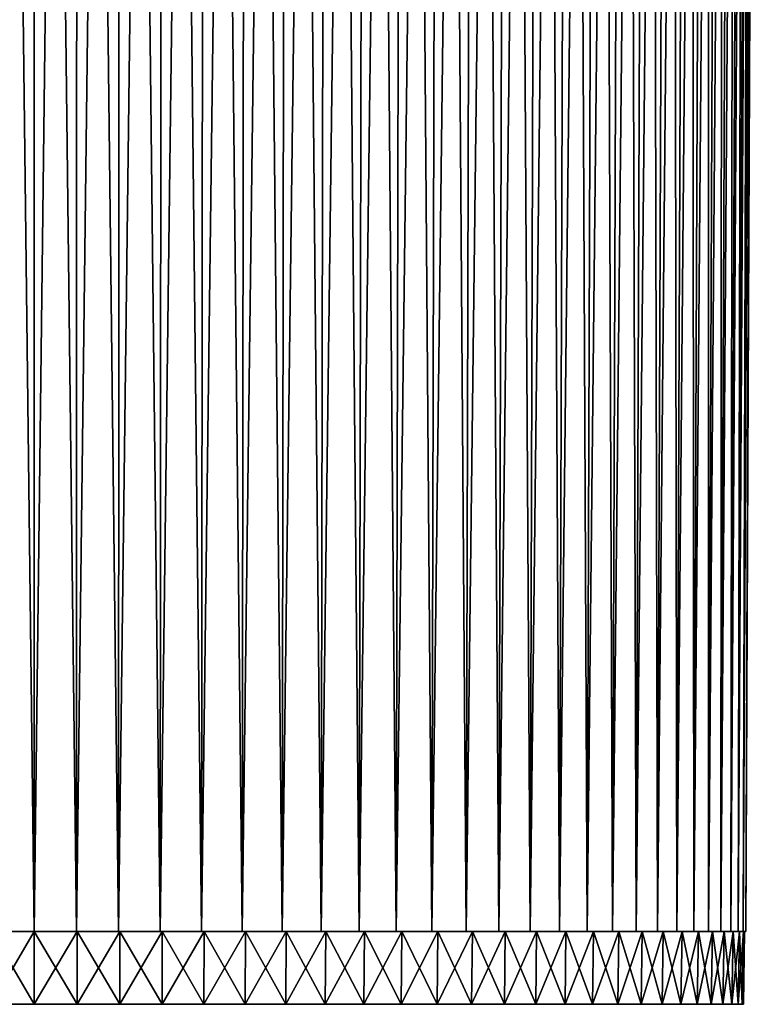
# Model space of a CAD drawing. Header units: millimetres. Extents: x -30 to 30, y -182 to 468.
# Tile 2 of 14: x -1 to 30, y -182 to -141. Entities that reach past the tile are written whole.
import ezdxf

# ---------------------------------------------------------------- set-up
doc = ezdxf.new("R2010")
doc.units = ezdxf.units.MM
doc.header["$LTSCALE"] = 65.185185
for name, color, linetype in [('1', 7, 'CONTINUOUS'), ('2', 7, 'CONTINUOUS'), ('3', 7, 'CONTINUOUS'), ('4', 7, 'CONTINUOUS'), ('5', 7, 'CONTINUOUS'), ('6', 7, 'CONTINUOUS')]:
    doc.layers.add(name, color=color, linetype=linetype)

msp = doc.modelspace()

# ---------------------------------------------------------------- linework, layer by layer
at = {"layer": '1', "linetype": 'Continuous'}
for points in [[(0, -179, 27), (-1.739, -179, 29.307), (-1.662, -179, 26.949), (0, -179, 27)], [(-1.739, -179, -29.307), (0, -179, -29.359), (-1.662, -179, -26.949), (-1.739, -179, -29.307)], [(0, -179, 29.359), (-1.739, -179, 29.307), (0, -179, 27), (0, -179, 29.359)], [(-1.662, -179, -26.949), (0, -179, -29.359), (0, -179, -27), (-1.662, -179, -26.949)], [(0, -179, -27), (1.739, -179, -29.307), (1.662, -179, -26.949), (0, -179, -27)], [(0, -179, -29.359), (1.739, -179, -29.307), (0, -179, -27), (0, -179, -29.359)], [(0, -179, 29.359), (0, -179, 27), (1.662, -179, 26.949), (0, -179, 29.359)], [(1.739, -179, 29.307), (0, -179, 29.359), (1.662, -179, 26.949), (1.739, -179, 29.307)], [(1.662, -179, -26.949), (1.739, -179, -29.307), (3.318, -179, -26.795), (1.662, -179, -26.949)], [(3.318, -179, 26.795), (1.739, -179, 29.307), (1.662, -179, 26.949), (3.318, -179, 26.795)], [(1.739, -179, -29.307), (3.472, -179, -29.153), (3.318, -179, -26.795), (1.739, -179, -29.307)], [(3.472, -179, 29.153), (1.739, -179, 29.307), (3.318, -179, 26.795), (3.472, -179, 29.153)], [(3.318, -179, -26.795), (3.472, -179, -29.153), (4.961, -179, -26.54), (3.318, -179, -26.795)], [(4.961, -179, 26.54), (3.472, -179, 29.153), (3.318, -179, 26.795), (4.961, -179, 26.54)], [(3.472, -179, -29.153), (5.193, -179, -28.896), (4.961, -179, -26.54), (3.472, -179, -29.153)], [(5.193, -179, 28.896), (3.472, -179, 29.153), (4.961, -179, 26.54), (5.193, -179, 28.896)], [(4.961, -179, -26.54), (5.193, -179, -28.896), (6.586, -179, -26.185), (4.961, -179, -26.54)], [(6.586, -179, 26.185), (5.193, -179, 28.896), (4.961, -179, 26.54), (6.586, -179, 26.185)], [(5.193, -179, -28.896), (6.896, -179, -28.537), (6.586, -179, -26.185), (5.193, -179, -28.896)], [(6.896, -179, 28.537), (5.193, -179, 28.896), (6.586, -179, 26.185), (6.896, -179, 28.537)], [(6.586, -179, -26.185), (6.896, -179, -28.537), (8.185, -179, -25.729), (6.586, -179, -26.185)], [(8.185, -179, 25.729), (6.896, -179, 28.537), (6.586, -179, 26.185), (8.185, -179, 25.729)], [(6.896, -179, -28.537), (8.574, -179, -28.079), (8.185, -179, -25.729), (6.896, -179, -28.537)], [(8.574, -179, 28.079), (6.896, -179, 28.537), (8.185, -179, 25.729), (8.574, -179, 28.079)], [(8.185, -179, -25.729), (8.574, -179, -28.079), (9.753, -179, -25.177), (8.185, -179, -25.729)], [(9.753, -179, 25.177), (8.574, -179, 28.079), (8.185, -179, 25.729), (9.753, -179, 25.177)], [(8.574, -179, -28.079), (10.223, -179, -27.521), (9.753, -179, -25.177), (8.574, -179, -28.079)], [(10.223, -179, 27.521), (8.574, -179, 28.079), (9.753, -179, 25.177), (10.223, -179, 27.521)], [(9.753, -179, -25.177), (10.223, -179, -27.521), (11.285, -179, -24.529), (9.753, -179, -25.177)], [(11.285, -179, 24.529), (10.223, -179, 27.521), (9.753, -179, 25.177), (11.285, -179, 24.529)], [(10.223, -179, -27.521), (11.835, -179, -26.867), (11.285, -179, -24.529), (10.223, -179, -27.521)], [(11.835, -179, 26.867), (10.223, -179, 27.521), (11.285, -179, 24.529), (11.835, -179, 26.867)], [(11.285, -179, -24.529), (11.835, -179, -26.867), (12.774, -179, -23.787), (11.285, -179, -24.529)], [(12.774, -179, 23.787), (11.835, -179, 26.867), (11.285, -179, 24.529), (12.774, -179, 23.787)], [(11.835, -179, -26.867), (13.406, -179, -26.119), (12.774, -179, -23.787), (11.835, -179, -26.867)], [(13.406, -179, 26.119), (11.835, -179, 26.867), (12.774, -179, 23.787), (13.406, -179, 26.119)], [(12.774, -179, -23.787), (13.406, -179, -26.119), (14.214, -179, -22.956), (12.774, -179, -23.787)], [(14.214, -179, 22.956), (13.406, -179, 26.119), (12.774, -179, 23.787), (14.214, -179, 22.956)], [(13.406, -179, -26.119), (14.93, -179, -25.279), (14.214, -179, -22.956), (13.406, -179, -26.119)], [(14.93, -179, 25.279), (13.406, -179, 26.119), (14.214, -179, 22.956), (14.93, -179, 25.279)], [(14.214, -179, -22.956), (14.93, -179, -25.279), (15.6, -179, -22.037), (14.214, -179, -22.956)], [(15.6, -179, 22.037), (14.93, -179, 25.279), (14.214, -179, 22.956), (15.6, -179, 22.037)], [(14.93, -179, -25.279), (16.401, -179, -24.35), (15.6, -179, -22.037), (14.93, -179, -25.279)], [(16.401, -179, 24.35), (14.93, -179, 25.279), (15.6, -179, 22.037), (16.401, -179, 24.35)], [(15.6, -179, -22.037), (16.401, -179, -24.35), (16.927, -179, -21.035), (15.6, -179, -22.037)], [(16.927, -179, 21.035), (16.401, -179, 24.35), (15.6, -179, 22.037), (16.927, -179, 21.035)], [(16.401, -179, -24.35), (17.815, -179, -23.336), (16.927, -179, -21.035), (16.401, -179, -24.35)], [(17.815, -179, 23.336), (16.401, -179, 24.35), (16.927, -179, 21.035), (17.815, -179, 23.336)], [(16.927, -179, -21.035), (17.815, -179, -23.336), (18.19, -179, -19.953), (16.927, -179, -21.035)], [(18.19, -179, 19.953), (17.815, -179, 23.336), (16.927, -179, 21.035), (18.19, -179, 19.953)], [(17.815, -179, -23.336), (19.166, -179, -22.239), (18.19, -179, -19.953), (17.815, -179, -23.336)], [(19.166, -179, 22.239), (17.815, -179, 23.336), (18.19, -179, 19.953), (19.166, -179, 22.239)], [(18.19, -179, -19.953), (19.166, -179, -22.239), (19.384, -179, -18.796), (18.19, -179, -19.953)], [(19.384, -179, 18.796), (19.166, -179, 22.239), (18.19, -179, 19.953), (19.384, -179, 18.796)], [(19.166, -179, -22.239), (20.45, -179, -21.065), (19.384, -179, -18.796), (19.166, -179, -22.239)], [(20.45, -179, 21.065), (19.166, -179, 22.239), (19.384, -179, 18.796), (20.45, -179, 21.065)], [(19.384, -179, -18.796), (20.45, -179, -21.065), (20.504, -179, -17.567), (19.384, -179, -18.796)], [(20.504, -179, 17.567), (20.45, -179, 21.065), (19.384, -179, 18.796), (20.504, -179, 17.567)], [(20.45, -179, -21.065), (21.662, -179, -19.817), (20.504, -179, -17.567), (20.45, -179, -21.065)], [(21.546, -179, 16.271), (20.45, -179, 21.065), (20.504, -179, 17.567), (21.546, -179, 16.271)], [(21.662, -179, 19.817), (20.45, -179, 21.065), (21.546, -179, 16.271), (21.662, -179, 19.817)], [(20.504, -179, -17.567), (21.662, -179, -19.817), (21.546, -179, -16.271), (20.504, -179, -17.567)], [(21.546, -179, -16.271), (21.662, -179, -19.817), (22.507, -179, -14.914), (21.546, -179, -16.271)], [(22.507, -179, 14.914), (21.662, -179, 19.817), (21.546, -179, 16.271), (22.507, -179, 14.914)], [(21.662, -179, -19.817), (22.798, -179, -18.498), (22.507, -179, -14.914), (21.662, -179, -19.817)], [(22.798, -179, 18.498), (21.662, -179, 19.817), (22.507, -179, 14.914), (22.798, -179, 18.498)], [(22.507, -179, -14.914), (22.798, -179, -18.498), (23.383, -179, -13.5), (22.507, -179, -14.914)], [(23.383, -179, 13.5), (22.798, -179, 18.498), (22.507, -179, 14.914), (23.383, -179, 13.5)], [(22.798, -179, -18.498), (23.854, -179, -17.115), (23.383, -179, -13.5), (22.798, -179, -18.498)], [(23.854, -179, 17.115), (22.798, -179, 18.498), (23.383, -179, 13.5), (23.854, -179, 17.115)], [(23.383, -179, -13.5), (23.854, -179, -17.115), (24.169, -179, -12.035), (23.383, -179, -13.5)], [(24.169, -179, 12.035), (23.854, -179, 17.115), (23.383, -179, 13.5), (24.169, -179, 12.035)], [(23.854, -179, -17.115), (24.825, -179, -15.672), (24.169, -179, -12.035), (23.854, -179, -17.115)], [(24.825, -179, 15.672), (23.854, -179, 17.115), (24.169, -179, 12.035), (24.825, -179, 15.672)], [(24.169, -179, -12.035), (24.825, -179, -15.672), (24.864, -179, -10.524), (24.169, -179, -12.035)], [(24.864, -179, 10.524), (24.825, -179, 15.672), (24.169, -179, 12.035), (24.864, -179, 10.524)], [(25.465, -179, 8.974), (24.825, -179, 15.672), (24.864, -179, 10.524), (25.465, -179, 8.974)], [(25.71, -179, 14.174), (24.825, -179, 15.672), (25.465, -179, 8.974), (25.71, -179, 14.174)], [(24.825, -179, -15.672), (25.71, -179, -14.174), (24.864, -179, -10.524), (24.825, -179, -15.672)], [(24.864, -179, -10.524), (25.71, -179, -14.174), (25.465, -179, -8.974), (24.864, -179, -10.524)], [(25.465, -179, -8.974), (25.71, -179, -14.174), (25.969, -179, -7.389), (25.465, -179, -8.974)], [(25.969, -179, 7.389), (25.71, -179, 14.174), (25.465, -179, 8.974), (25.969, -179, 7.389)], [(26.375, -179, 5.776), (25.71, -179, 14.174), (25.969, -179, 7.389), (26.375, -179, 5.776)], [(26.505, -179, 12.626), (25.71, -179, 14.174), (26.375, -179, 5.776), (26.505, -179, 12.626)], [(25.71, -179, -14.174), (26.505, -179, -12.626), (25.969, -179, -7.389), (25.71, -179, -14.174)], [(25.969, -179, -7.389), (26.505, -179, -12.626), (26.375, -179, -5.776), (25.969, -179, -7.389)], [(26.68, -179, 4.142), (26.505, -179, 12.626), (26.375, -179, 5.776), (26.68, -179, 4.142)], [(26.375, -179, -5.776), (26.505, -179, -12.626), (26.68, -179, -4.142), (26.375, -179, -5.776)], [(27.206, -179, 11.034), (26.505, -179, 12.626), (26.987, -179, 0.831), (27.206, -179, 11.034)], [(26.987, -179, 0.831), (26.505, -179, 12.626), (26.885, -179, 2.491), (26.987, -179, 0.831)], [(26.885, -179, 2.491), (26.505, -179, 12.626), (26.68, -179, 4.142), (26.885, -179, 2.491)], [(26.505, -179, -12.626), (27.206, -179, -11.034), (26.68, -179, -4.142), (26.505, -179, -12.626)], [(26.68, -179, -4.142), (27.206, -179, -11.034), (26.885, -179, -2.491), (26.68, -179, -4.142)], [(26.885, -179, -2.491), (27.206, -179, -11.034), (26.987, -179, -0.831), (26.885, -179, -2.491)], [(27.206, -179, -11.034), (27.206, -179, 11.034), (26.987, -179, 0.831), (27.206, -179, -11.034)], [(26.987, -179, -0.831), (27.206, -179, -11.034), (26.987, -179, 0.831), (26.987, -179, -0.831)], [(27.812, -179, -9.403), (27.206, -179, 11.034), (27.206, -179, -11.034), (27.812, -179, -9.403)], [(27.812, -179, 9.403), (27.206, -179, 11.034), (27.812, -179, -9.403), (27.812, -179, 9.403)], [(28.32, -179, -7.739), (27.812, -179, 9.403), (27.812, -179, -9.403), (28.32, -179, -7.739)], [(28.32, -179, 7.739), (27.812, -179, 9.403), (28.32, -179, -7.739), (28.32, -179, 7.739)], [(28.729, -179, -6.047), (28.32, -179, 7.739), (28.32, -179, -7.739), (28.729, -179, -6.047)], [(28.729, -179, 6.047), (28.32, -179, 7.739), (28.729, -179, -6.047), (28.729, -179, 6.047)], [(29.037, -179, -4.335), (28.729, -179, 6.047), (28.729, -179, -6.047), (29.037, -179, -4.335)], [(29.037, -179, 4.335), (28.729, -179, 6.047), (29.037, -179, -4.335), (29.037, -179, 4.335)], [(29.243, -179, -2.607), (29.037, -179, 4.335), (29.037, -179, -4.335), (29.243, -179, -2.607)], [(29.243, -179, 2.607), (29.037, -179, 4.335), (29.243, -179, -2.607), (29.243, -179, 2.607)], [(29.346, -179, 0.87), (29.243, -179, 2.607), (29.346, -179, -0.87), (29.346, -179, 0.87)], [(29.346, -179, -0.87), (29.243, -179, 2.607), (29.243, -179, -2.607), (29.346, -179, -0.87)]]:
    msp.add_3dface(points, dxfattribs=at)
at = {"layer": '2', "linetype": 'Continuous'}
for points in [[(0, -32, 30), (1.739, -179, 29.307), (1.777, -32, 29.947), (0, -32, 30)], [(0, -179, 29.359), (1.739, -179, 29.307), (0, -32, 30), (0, -179, 29.359)], [(1.777, -32, -29.947), (0, -179, -29.359), (0, -32, -30), (1.777, -32, -29.947)], [(1.739, -179, -29.307), (0, -179, -29.359), (1.777, -32, -29.947), (1.739, -179, -29.307)], [(1.739, -179, 29.307), (3.472, -179, 29.153), (1.777, -32, 29.947), (1.739, -179, 29.307)], [(3.548, -32, -29.789), (1.739, -179, -29.307), (1.777, -32, -29.947), (3.548, -32, -29.789)], [(3.472, -179, -29.153), (1.739, -179, -29.307), (3.548, -32, -29.789), (3.472, -179, -29.153)], [(1.777, -32, 29.947), (3.472, -179, 29.153), (3.548, -32, 29.789), (1.777, -32, 29.947)], [(3.472, -179, 29.153), (5.193, -179, 28.896), (3.548, -32, 29.789), (3.472, -179, 29.153)], [(5.193, -179, -28.896), (3.472, -179, -29.153), (5.307, -32, -29.527), (5.193, -179, -28.896)], [(5.307, -32, -29.527), (3.472, -179, -29.153), (3.548, -32, -29.789), (5.307, -32, -29.527)], [(3.548, -32, 29.789), (5.193, -179, 28.896), (5.307, -32, 29.527), (3.548, -32, 29.789)], [(5.193, -179, 28.896), (6.896, -179, 28.537), (5.307, -32, 29.527), (5.193, -179, 28.896)], [(7.047, -32, -29.161), (5.193, -179, -28.896), (5.307, -32, -29.527), (7.047, -32, -29.161)], [(6.896, -179, -28.537), (5.193, -179, -28.896), (7.047, -32, -29.161), (6.896, -179, -28.537)], [(5.307, -32, 29.527), (6.896, -179, 28.537), (7.047, -32, 29.161), (5.307, -32, 29.527)], [(6.896, -179, 28.537), (8.574, -179, 28.079), (7.047, -32, 29.161), (6.896, -179, 28.537)], [(8.574, -179, -28.079), (6.896, -179, -28.537), (8.762, -32, -28.692), (8.574, -179, -28.079)], [(8.762, -32, -28.692), (6.896, -179, -28.537), (7.047, -32, -29.161), (8.762, -32, -28.692)], [(7.047, -32, 29.161), (8.574, -179, 28.079), (8.762, -32, 28.692), (7.047, -32, 29.161)], [(8.574, -179, 28.079), (10.223, -179, 27.521), (8.762, -32, 28.692), (8.574, -179, 28.079)], [(10.446, -32, -28.123), (8.574, -179, -28.079), (8.762, -32, -28.692), (10.446, -32, -28.123)], [(10.223, -179, -27.521), (8.574, -179, -28.079), (10.446, -32, -28.123), (10.223, -179, -27.521)], [(8.762, -32, 28.692), (10.223, -179, 27.521), (10.446, -32, 28.123), (8.762, -32, 28.692)], [(10.223, -179, 27.521), (11.835, -179, 26.867), (10.446, -32, 28.123), (10.223, -179, 27.521)], [(11.835, -179, -26.867), (10.223, -179, -27.521), (12.094, -32, -27.454), (11.835, -179, -26.867)], [(12.094, -32, -27.454), (10.223, -179, -27.521), (10.446, -32, -28.123), (12.094, -32, -27.454)], [(10.446, -32, 28.123), (11.835, -179, 26.867), (12.094, -32, 27.454), (10.446, -32, 28.123)], [(11.835, -179, 26.867), (13.406, -179, 26.119), (12.094, -32, 27.454), (11.835, -179, 26.867)], [(13.699, -32, -26.69), (11.835, -179, -26.867), (12.094, -32, -27.454), (13.699, -32, -26.69)], [(13.406, -179, -26.119), (11.835, -179, -26.867), (13.699, -32, -26.69), (13.406, -179, -26.119)], [(12.094, -32, 27.454), (13.406, -179, 26.119), (13.699, -32, 26.69), (12.094, -32, 27.454)], [(13.406, -179, 26.119), (14.93, -179, 25.279), (13.699, -32, 26.69), (13.406, -179, 26.119)], [(15.256, -32, -25.831), (13.406, -179, -26.119), (13.699, -32, -26.69), (15.256, -32, -25.831)], [(14.93, -179, -25.279), (13.406, -179, -26.119), (15.256, -32, -25.831), (14.93, -179, -25.279)], [(13.699, -32, 26.69), (14.93, -179, 25.279), (15.256, -32, 25.831), (13.699, -32, 26.69)], [(14.93, -179, 25.279), (16.401, -179, 24.35), (15.256, -32, 25.831), (14.93, -179, 25.279)], [(16.401, -179, -24.35), (14.93, -179, -25.279), (16.759, -32, -24.882), (16.401, -179, -24.35)], [(16.759, -32, -24.882), (14.93, -179, -25.279), (15.256, -32, -25.831), (16.759, -32, -24.882)], [(15.256, -32, 25.831), (16.401, -179, 24.35), (16.759, -32, 24.882), (15.256, -32, 25.831)], [(16.401, -179, 24.35), (17.815, -179, 23.336), (16.759, -32, 24.882), (16.401, -179, 24.35)], [(17.815, -179, -23.336), (16.401, -179, -24.35), (18.204, -32, -23.846), (17.815, -179, -23.336)], [(18.204, -32, -23.846), (16.401, -179, -24.35), (16.759, -32, -24.882), (18.204, -32, -23.846)], [(16.759, -32, 24.882), (17.815, -179, 23.336), (18.204, -32, 23.846), (16.759, -32, 24.882)], [(17.815, -179, 23.336), (19.166, -179, 22.239), (18.204, -32, 23.846), (17.815, -179, 23.336)], [(19.166, -179, -22.239), (17.815, -179, -23.336), (19.585, -32, -22.725), (19.166, -179, -22.239)], [(19.585, -32, -22.725), (17.815, -179, -23.336), (18.204, -32, -23.846), (19.585, -32, -22.725)], [(18.204, -32, 23.846), (19.166, -179, 22.239), (19.585, -32, 22.725), (18.204, -32, 23.846)], [(20.45, -179, -21.065), (19.166, -179, -22.239), (20.897, -32, -21.525), (20.45, -179, -21.065)], [(19.166, -179, 22.239), (20.45, -179, 21.065), (19.585, -32, 22.725), (19.166, -179, 22.239)], [(20.897, -32, -21.525), (19.166, -179, -22.239), (19.585, -32, -22.725), (20.897, -32, -21.525)], [(19.585, -32, 22.725), (20.45, -179, 21.065), (20.897, -32, 21.525), (19.585, -32, 22.725)], [(22.135, -32, -20.25), (20.45, -179, -21.065), (20.897, -32, -21.525), (22.135, -32, -20.25)], [(20.45, -179, 21.065), (21.662, -179, 19.817), (20.897, -32, 21.525), (20.45, -179, 21.065)], [(21.662, -179, -19.817), (20.45, -179, -21.065), (22.135, -32, -20.25), (21.662, -179, -19.817)], [(20.897, -32, 21.525), (21.662, -179, 19.817), (22.135, -32, 20.25), (20.897, -32, 21.525)], [(21.662, -179, 19.817), (22.798, -179, 18.498), (22.135, -32, 20.25), (21.662, -179, 19.817)], [(23.296, -32, -18.903), (21.662, -179, -19.817), (22.135, -32, -20.25), (23.296, -32, -18.903)], [(22.798, -179, -18.498), (21.662, -179, -19.817), (23.296, -32, -18.903), (22.798, -179, -18.498)], [(22.135, -32, 20.25), (22.798, -179, 18.498), (23.296, -32, 18.903), (22.135, -32, 20.25)], [(23.854, -179, -17.115), (22.798, -179, -18.498), (24.375, -32, -17.489), (23.854, -179, -17.115)], [(24.375, -32, -17.489), (22.798, -179, -18.498), (23.296, -32, -18.903), (24.375, -32, -17.489)], [(22.798, -179, 18.498), (23.854, -179, 17.115), (23.296, -32, 18.903), (22.798, -179, 18.498)], [(23.296, -32, 18.903), (23.854, -179, 17.115), (24.375, -32, 17.489), (23.296, -32, 18.903)], [(25.368, -32, -16.015), (23.854, -179, -17.115), (24.375, -32, -17.489), (25.368, -32, -16.015)], [(24.825, -179, -15.672), (23.854, -179, -17.115), (25.368, -32, -16.015), (24.825, -179, -15.672)], [(23.854, -179, 17.115), (24.825, -179, 15.672), (24.375, -32, 17.489), (23.854, -179, 17.115)], [(24.375, -32, 17.489), (24.825, -179, 15.672), (25.368, -32, 16.015), (24.375, -32, 17.489)], [(26.272, -32, -14.484), (24.825, -179, -15.672), (25.368, -32, -16.015), (26.272, -32, -14.484)], [(25.71, -179, -14.174), (24.825, -179, -15.672), (26.272, -32, -14.484), (25.71, -179, -14.174)], [(24.825, -179, 15.672), (25.71, -179, 14.174), (25.368, -32, 16.015), (24.825, -179, 15.672)], [(25.368, -32, 16.015), (25.71, -179, 14.174), (26.272, -32, 14.484), (25.368, -32, 16.015)], [(27.084, -32, -12.902), (25.71, -179, -14.174), (26.272, -32, -14.484), (27.084, -32, -12.902)], [(26.505, -179, -12.626), (25.71, -179, -14.174), (27.084, -32, -12.902), (26.505, -179, -12.626)], [(25.71, -179, 14.174), (26.505, -179, 12.626), (26.272, -32, 14.484), (25.71, -179, 14.174)], [(26.272, -32, 14.484), (26.505, -179, 12.626), (27.084, -32, 12.902), (26.272, -32, 14.484)], [(27.206, -179, -11.034), (26.505, -179, -12.626), (27.801, -32, -11.275), (27.206, -179, -11.034)], [(27.801, -32, -11.275), (26.505, -179, -12.626), (27.084, -32, -12.902), (27.801, -32, -11.275)], [(26.505, -179, 12.626), (27.206, -179, 11.034), (27.084, -32, 12.902), (26.505, -179, 12.626)], [(27.084, -32, 12.902), (27.206, -179, 11.034), (27.801, -32, 11.275), (27.084, -32, 12.902)], [(27.812, -179, -9.403), (27.206, -179, -11.034), (28.42, -32, -9.608), (27.812, -179, -9.403)], [(28.42, -32, -9.608), (27.206, -179, -11.034), (27.801, -32, -11.275), (28.42, -32, -9.608)], [(27.206, -179, 11.034), (27.812, -179, 9.403), (27.801, -32, 11.275), (27.206, -179, 11.034)], [(27.801, -32, 11.275), (27.812, -179, 9.403), (28.42, -32, 9.608), (27.801, -32, 11.275)], [(28.939, -32, -7.908), (27.812, -179, -9.403), (28.42, -32, -9.608), (28.939, -32, -7.908)], [(28.32, -179, -7.739), (27.812, -179, -9.403), (28.939, -32, -7.908), (28.32, -179, -7.739)], [(27.812, -179, 9.403), (28.32, -179, 7.739), (28.42, -32, 9.608), (27.812, -179, 9.403)], [(29.357, -32, -6.179), (28.32, -179, -7.739), (28.939, -32, -7.908), (29.357, -32, -6.179)], [(28.32, -179, 7.739), (28.729, -179, 6.047), (28.939, -32, 7.908), (28.32, -179, 7.739)], [(28.42, -32, 9.608), (28.32, -179, 7.739), (28.939, -32, 7.908), (28.42, -32, 9.608)], [(28.729, -179, -6.047), (28.32, -179, -7.739), (29.357, -32, -6.179), (28.729, -179, -6.047)], [(29.671, -32, -4.429), (28.729, -179, -6.047), (29.357, -32, -6.179), (29.671, -32, -4.429)], [(28.939, -32, 7.908), (28.729, -179, 6.047), (29.357, -32, 6.179), (28.939, -32, 7.908)], [(28.729, -179, 6.047), (29.037, -179, 4.335), (29.357, -32, 6.179), (28.729, -179, 6.047)], [(29.037, -179, -4.335), (28.729, -179, -6.047), (29.671, -32, -4.429), (29.037, -179, -4.335)], [(29.243, -179, -2.607), (29.037, -179, -4.335), (29.881, -32, -2.664), (29.243, -179, -2.607)], [(29.357, -32, 6.179), (29.037, -179, 4.335), (29.671, -32, 4.429), (29.357, -32, 6.179)], [(29.037, -179, 4.335), (29.243, -179, 2.607), (29.671, -32, 4.429), (29.037, -179, 4.335)], [(29.881, -32, -2.664), (29.037, -179, -4.335), (29.671, -32, -4.429), (29.881, -32, -2.664)], [(29.346, -179, -0.87), (29.243, -179, -2.607), (29.987, -32, -0.889), (29.346, -179, -0.87)], [(29.243, -179, 2.607), (29.346, -179, 0.87), (29.881, -32, 2.664), (29.243, -179, 2.607)], [(29.671, -32, 4.429), (29.243, -179, 2.607), (29.881, -32, 2.664), (29.671, -32, 4.429)], [(29.987, -32, -0.889), (29.243, -179, -2.607), (29.881, -32, -2.664), (29.987, -32, -0.889)], [(29.987, -32, 0.889), (29.346, -179, -0.87), (29.987, -32, -0.889), (29.987, -32, 0.889)], [(29.346, -179, 0.87), (29.346, -179, -0.87), (29.987, -32, 0.889), (29.346, -179, 0.87)], [(29.881, -32, 2.664), (29.346, -179, 0.87), (29.987, -32, 0.889), (29.881, -32, 2.664)]]:
    msp.add_3dface(points, dxfattribs=at)
at = {"layer": '3', "linetype": 'Continuous'}
for points in [[(-1.739, -179, 29.307), (0, -179, 29.359), (-1.777, -32, 29.947), (-1.739, -179, 29.307)], [(0, -179, 29.359), (0, -32, 30), (-1.777, -32, 29.947), (0, -179, 29.359)], [(0, -32, -30), (-1.739, -179, -29.307), (-1.777, -32, -29.947), (0, -32, -30)], [(0, -179, -29.359), (-1.739, -179, -29.307), (0, -32, -30), (0, -179, -29.359)]]:
    msp.add_3dface(points, dxfattribs=at)
at = {"layer": '4', "linetype": 'Continuous'}
for points in [[(-1.766, -182, -29.194), (0, -182, -29.248), (-1.766, -182, 29.194), (-1.766, -182, -29.194)], [(-1.766, -182, 29.194), (0, -182, -29.248), (0, -182, 29.248), (-1.766, -182, 29.194)], [(1.766, -182, 29.194), (0, -182, 29.248), (1.766, -182, -29.194), (1.766, -182, 29.194)], [(0, -182, 29.248), (0, -182, -29.248), (1.766, -182, -29.194), (0, -182, 29.248)], [(3.525, -182, -29.034), (1.766, -182, 29.194), (1.766, -182, -29.194), (3.525, -182, -29.034)], [(3.525, -182, 29.034), (1.766, -182, 29.194), (3.525, -182, -29.034), (3.525, -182, 29.034)], [(5.272, -182, -28.769), (3.525, -182, 29.034), (3.525, -182, -29.034), (5.272, -182, -28.769)], [(5.272, -182, 28.769), (3.525, -182, 29.034), (5.272, -182, -28.769), (5.272, -182, 28.769)], [(6.999, -182, -28.398), (5.272, -182, 28.769), (5.272, -182, -28.769), (6.999, -182, -28.398)], [(6.999, -182, 28.398), (5.272, -182, 28.769), (6.999, -182, -28.398), (6.999, -182, 28.398)], [(8.701, -182, 27.923), (6.999, -182, 28.398), (8.701, -182, -27.923), (8.701, -182, 27.923)], [(8.701, -182, -27.923), (6.999, -182, 28.398), (6.999, -182, -28.398), (8.701, -182, -27.923)], [(10.371, -182, 27.347), (8.701, -182, 27.923), (10.371, -182, -27.347), (10.371, -182, 27.347)], [(10.371, -182, -27.347), (8.701, -182, 27.923), (8.701, -182, -27.923), (10.371, -182, -27.347)], [(12.004, -182, 26.671), (10.371, -182, 27.347), (12.004, -182, -26.671), (12.004, -182, 26.671)], [(12.004, -182, -26.671), (10.371, -182, 27.347), (10.371, -182, -27.347), (12.004, -182, -26.671)], [(13.592, -182, 25.898), (12.004, -182, 26.671), (13.592, -182, -25.898), (13.592, -182, 25.898)], [(13.592, -182, -25.898), (12.004, -182, 26.671), (12.004, -182, -26.671), (13.592, -182, -25.898)], [(15.131, -182, 25.03), (13.592, -182, 25.898), (15.131, -182, -25.03), (15.131, -182, 25.03)], [(15.131, -182, -25.03), (13.592, -182, 25.898), (13.592, -182, -25.898), (15.131, -182, -25.03)], [(16.615, -182, 24.07), (15.131, -182, 25.03), (16.615, -182, -24.07), (16.615, -182, 24.07)], [(16.615, -182, -24.07), (15.131, -182, 25.03), (15.131, -182, -25.03), (16.615, -182, -24.07)], [(18.038, -182, 23.023), (16.615, -182, 24.07), (18.038, -182, -23.023), (18.038, -182, 23.023)], [(18.038, -182, -23.023), (16.615, -182, 24.07), (16.615, -182, -24.07), (18.038, -182, -23.023)], [(19.395, -182, 21.892), (18.038, -182, 23.023), (19.395, -182, -21.892), (19.395, -182, 21.892)], [(19.395, -182, -21.892), (18.038, -182, 23.023), (18.038, -182, -23.023), (19.395, -182, -21.892)], [(20.681, -182, 20.681), (19.395, -182, 21.892), (20.681, -182, -20.681), (20.681, -182, 20.681)], [(20.681, -182, -20.681), (19.395, -182, 21.892), (19.395, -182, -21.892), (20.681, -182, -20.681)], [(21.892, -182, 19.395), (20.681, -182, 20.681), (21.892, -182, -19.395), (21.892, -182, 19.395)], [(21.892, -182, -19.395), (20.681, -182, 20.681), (20.681, -182, -20.681), (21.892, -182, -19.395)], [(23.023, -182, 18.038), (21.892, -182, 19.395), (23.023, -182, -18.038), (23.023, -182, 18.038)], [(23.023, -182, -18.038), (21.892, -182, 19.395), (21.892, -182, -19.395), (23.023, -182, -18.038)], [(24.07, -182, 16.614), (23.023, -182, 18.038), (24.07, -182, -16.614), (24.07, -182, 16.614)], [(24.07, -182, -16.614), (23.023, -182, 18.038), (23.023, -182, -18.038), (24.07, -182, -16.614)], [(25.03, -182, 15.131), (24.07, -182, 16.614), (25.03, -182, -15.131), (25.03, -182, 15.131)], [(25.03, -182, -15.131), (24.07, -182, 16.614), (24.07, -182, -16.614), (25.03, -182, -15.131)], [(25.897, -182, 13.592), (25.03, -182, 15.131), (25.897, -182, -13.592), (25.897, -182, 13.592)], [(25.897, -182, -13.592), (25.03, -182, 15.131), (25.03, -182, -15.131), (25.897, -182, -13.592)], [(26.671, -182, 12.004), (25.897, -182, 13.592), (26.671, -182, -12.004), (26.671, -182, 12.004)], [(26.671, -182, -12.004), (25.897, -182, 13.592), (25.897, -182, -13.592), (26.671, -182, -12.004)], [(27.347, -182, 10.371), (26.671, -182, 12.004), (27.347, -182, -10.371), (27.347, -182, 10.371)], [(27.347, -182, -10.371), (26.671, -182, 12.004), (26.671, -182, -12.004), (27.347, -182, -10.371)], [(27.923, -182, 8.701), (27.347, -182, 10.371), (27.923, -182, -8.701), (27.923, -182, 8.701)], [(27.923, -182, -8.701), (27.347, -182, 10.371), (27.347, -182, -10.371), (27.923, -182, -8.701)], [(28.398, -182, 6.999), (27.923, -182, 8.701), (28.398, -182, -6.999), (28.398, -182, 6.999)], [(28.398, -182, -6.999), (27.923, -182, 8.701), (27.923, -182, -8.701), (28.398, -182, -6.999)], [(28.769, -182, 5.272), (28.398, -182, 6.999), (28.769, -182, -5.272), (28.769, -182, 5.272)], [(28.769, -182, -5.272), (28.398, -182, 6.999), (28.398, -182, -6.999), (28.769, -182, -5.272)], [(29.034, -182, 3.525), (28.769, -182, 5.272), (29.034, -182, -3.525), (29.034, -182, 3.525)], [(29.034, -182, -3.525), (28.769, -182, 5.272), (28.769, -182, -5.272), (29.034, -182, -3.525)], [(29.194, -182, 1.766), (29.034, -182, 3.525), (29.194, -182, -1.766), (29.194, -182, 1.766)], [(29.194, -182, -1.766), (29.034, -182, 3.525), (29.034, -182, -3.525), (29.194, -182, -1.766)], [(29.248, -182), (29.194, -182, 1.766), (29.194, -182, -1.766), (29.248, -182)]]:
    msp.add_3dface(points, dxfattribs=at)
at = {"layer": '5', "linetype": 'Continuous'}
for points in [[(-1.769, -179, 29.247), (0, -182, 29.248), (0, -179, 29.3), (-1.769, -179, 29.247)], [(-1.766, -182, 29.194), (0, -182, 29.248), (-1.769, -179, 29.247), (-1.766, -182, 29.194)], [(0, -179, -29.3), (-1.766, -182, -29.194), (-1.769, -179, -29.247), (0, -179, -29.3)], [(0, -182, -29.248), (-1.766, -182, -29.194), (0, -179, -29.3), (0, -182, -29.248)]]:
    msp.add_3dface(points, dxfattribs=at)
at = {"layer": '6', "linetype": 'Continuous'}
for points in [[(0, -182, 29.248), (1.766, -182, 29.194), (0, -179, 29.3), (0, -182, 29.248)], [(0, -179, 29.3), (1.766, -182, 29.194), (1.769, -179, 29.247), (0, -179, 29.3)], [(0, -182, -29.248), (0, -179, -29.3), (1.769, -179, -29.247), (0, -182, -29.248)], [(1.766, -182, -29.194), (0, -182, -29.248), (1.769, -179, -29.247), (1.766, -182, -29.194)], [(3.525, -182, -29.034), (1.766, -182, -29.194), (3.532, -179, -29.086), (3.525, -182, -29.034)], [(3.532, -179, -29.086), (1.766, -182, -29.194), (1.769, -179, -29.247), (3.532, -179, -29.086)], [(1.766, -182, 29.194), (3.525, -182, 29.034), (1.769, -179, 29.247), (1.766, -182, 29.194)], [(1.769, -179, 29.247), (3.525, -182, 29.034), (3.532, -179, 29.086), (1.769, -179, 29.247)], [(5.272, -182, -28.769), (3.525, -182, -29.034), (5.281, -179, -28.82), (5.272, -182, -28.769)], [(5.281, -179, -28.82), (3.525, -182, -29.034), (3.532, -179, -29.086), (5.281, -179, -28.82)], [(3.525, -182, 29.034), (5.272, -182, 28.769), (3.532, -179, 29.086), (3.525, -182, 29.034)], [(3.532, -179, 29.086), (5.272, -182, 28.769), (5.281, -179, 28.82), (3.532, -179, 29.086)], [(6.999, -182, -28.398), (5.272, -182, -28.769), (7.012, -179, -28.449), (6.999, -182, -28.398)], [(7.012, -179, -28.449), (5.272, -182, -28.769), (5.281, -179, -28.82), (7.012, -179, -28.449)], [(5.272, -182, 28.769), (6.999, -182, 28.398), (5.281, -179, 28.82), (5.272, -182, 28.769)], [(5.281, -179, 28.82), (6.999, -182, 28.398), (7.012, -179, 28.449), (5.281, -179, 28.82)], [(8.701, -182, -27.923), (6.999, -182, -28.398), (8.717, -179, -27.973), (8.701, -182, -27.923)], [(8.717, -179, -27.973), (6.999, -182, -28.398), (7.012, -179, -28.449), (8.717, -179, -27.973)], [(6.999, -182, 28.398), (8.701, -182, 27.923), (7.012, -179, 28.449), (6.999, -182, 28.398)], [(7.012, -179, 28.449), (8.701, -182, 27.923), (8.717, -179, 27.973), (7.012, -179, 28.449)], [(10.371, -182, -27.347), (8.701, -182, -27.923), (10.39, -179, -27.396), (10.371, -182, -27.347)], [(10.39, -179, -27.396), (8.701, -182, -27.923), (8.717, -179, -27.973), (10.39, -179, -27.396)], [(8.701, -182, 27.923), (10.371, -182, 27.347), (8.717, -179, 27.973), (8.701, -182, 27.923)], [(8.717, -179, 27.973), (10.371, -182, 27.347), (10.39, -179, 27.396), (8.717, -179, 27.973)], [(12.004, -182, -26.671), (10.371, -182, -27.347), (12.025, -179, -26.719), (12.004, -182, -26.671)], [(12.025, -179, -26.719), (10.371, -182, -27.347), (10.39, -179, -27.396), (12.025, -179, -26.719)], [(10.371, -182, 27.347), (12.004, -182, 26.671), (10.39, -179, 27.396), (10.371, -182, 27.347)], [(10.39, -179, 27.396), (12.004, -182, 26.671), (12.025, -179, 26.719), (10.39, -179, 27.396)], [(13.592, -182, -25.898), (12.004, -182, -26.671), (13.616, -179, -25.944), (13.592, -182, -25.898)], [(13.616, -179, -25.944), (12.004, -182, -26.671), (12.025, -179, -26.719), (13.616, -179, -25.944)], [(12.004, -182, 26.671), (13.592, -182, 25.898), (12.025, -179, 26.719), (12.004, -182, 26.671)], [(12.025, -179, 26.719), (13.592, -182, 25.898), (13.616, -179, 25.944), (12.025, -179, 26.719)], [(15.158, -179, -25.074), (13.592, -182, -25.898), (13.616, -179, -25.944), (15.158, -179, -25.074)], [(15.131, -182, -25.03), (13.592, -182, -25.898), (15.158, -179, -25.074), (15.131, -182, -25.03)], [(13.592, -182, 25.898), (15.131, -182, 25.03), (13.616, -179, 25.944), (13.592, -182, 25.898)], [(13.616, -179, 25.944), (15.131, -182, 25.03), (15.158, -179, 25.074), (13.616, -179, 25.944)], [(16.644, -179, -24.113), (15.131, -182, -25.03), (15.158, -179, -25.074), (16.644, -179, -24.113)], [(16.615, -182, -24.07), (15.131, -182, -25.03), (16.644, -179, -24.113), (16.615, -182, -24.07)], [(15.131, -182, 25.03), (16.615, -182, 24.07), (15.158, -179, 25.074), (15.131, -182, 25.03)], [(15.158, -179, 25.074), (16.615, -182, 24.07), (16.644, -179, 24.113), (15.158, -179, 25.074)], [(18.038, -182, -23.023), (16.615, -182, -24.07), (18.07, -179, -23.064), (18.038, -182, -23.023)], [(18.07, -179, -23.064), (16.615, -182, -24.07), (16.644, -179, -24.113), (18.07, -179, -23.064)], [(16.615, -182, 24.07), (18.038, -182, 23.023), (16.644, -179, 24.113), (16.615, -182, 24.07)], [(16.644, -179, 24.113), (18.038, -182, 23.023), (18.07, -179, 23.064), (16.644, -179, 24.113)], [(19.395, -182, -21.892), (18.038, -182, -23.023), (19.429, -179, -21.931), (19.395, -182, -21.892)], [(19.429, -179, -21.931), (18.038, -182, -23.023), (18.07, -179, -23.064), (19.429, -179, -21.931)], [(18.038, -182, 23.023), (19.395, -182, 21.892), (18.07, -179, 23.064), (18.038, -182, 23.023)], [(18.07, -179, 23.064), (19.395, -182, 21.892), (19.429, -179, 21.931), (18.07, -179, 23.064)], [(20.681, -182, -20.681), (19.395, -182, -21.892), (20.718, -179, -20.718), (20.681, -182, -20.681)], [(20.718, -179, -20.718), (19.395, -182, -21.892), (19.429, -179, -21.931), (20.718, -179, -20.718)], [(19.395, -182, 21.892), (20.681, -182, 20.681), (19.429, -179, 21.931), (19.395, -182, 21.892)], [(19.429, -179, 21.931), (20.681, -182, 20.681), (20.718, -179, 20.718), (19.429, -179, 21.931)], [(21.892, -182, -19.395), (20.681, -182, -20.681), (21.931, -179, -19.429), (21.892, -182, -19.395)], [(21.931, -179, -19.429), (20.681, -182, -20.681), (20.718, -179, -20.718), (21.931, -179, -19.429)], [(20.681, -182, 20.681), (21.892, -182, 19.395), (20.718, -179, 20.718), (20.681, -182, 20.681)], [(20.718, -179, 20.718), (21.892, -182, 19.395), (21.931, -179, 19.429), (20.718, -179, 20.718)], [(23.023, -182, -18.038), (21.892, -182, -19.395), (23.064, -179, -18.07), (23.023, -182, -18.038)], [(23.064, -179, -18.07), (21.892, -182, -19.395), (21.931, -179, -19.429), (23.064, -179, -18.07)], [(21.892, -182, 19.395), (23.023, -182, 18.038), (21.931, -179, 19.429), (21.892, -182, 19.395)], [(21.931, -179, 19.429), (23.023, -182, 18.038), (23.064, -179, 18.07), (21.931, -179, 19.429)], [(24.07, -182, -16.614), (23.023, -182, -18.038), (24.113, -179, -16.644), (24.07, -182, -16.614)], [(24.113, -179, -16.644), (23.023, -182, -18.038), (23.064, -179, -18.07), (24.113, -179, -16.644)], [(23.023, -182, 18.038), (24.07, -182, 16.614), (23.064, -179, 18.07), (23.023, -182, 18.038)], [(23.064, -179, 18.07), (24.07, -182, 16.614), (24.113, -179, 16.644), (23.064, -179, 18.07)], [(25.03, -182, -15.131), (24.07, -182, -16.614), (25.074, -179, -15.158), (25.03, -182, -15.131)], [(25.074, -179, -15.158), (24.07, -182, -16.614), (24.113, -179, -16.644), (25.074, -179, -15.158)], [(24.07, -182, 16.614), (25.03, -182, 15.131), (24.113, -179, 16.644), (24.07, -182, 16.614)], [(24.113, -179, 16.644), (25.03, -182, 15.131), (25.074, -179, 15.158), (24.113, -179, 16.644)], [(25.897, -182, -13.592), (25.03, -182, -15.131), (25.944, -179, -13.616), (25.897, -182, -13.592)], [(25.944, -179, -13.616), (25.03, -182, -15.131), (25.074, -179, -15.158), (25.944, -179, -13.616)], [(25.03, -182, 15.131), (25.897, -182, 13.592), (25.074, -179, 15.158), (25.03, -182, 15.131)], [(25.074, -179, 15.158), (25.897, -182, 13.592), (25.944, -179, 13.616), (25.074, -179, 15.158)], [(26.671, -182, -12.004), (25.897, -182, -13.592), (26.719, -179, -12.025), (26.671, -182, -12.004)], [(26.719, -179, -12.025), (25.897, -182, -13.592), (25.944, -179, -13.616), (26.719, -179, -12.025)], [(25.897, -182, 13.592), (26.671, -182, 12.004), (25.944, -179, 13.616), (25.897, -182, 13.592)], [(25.944, -179, 13.616), (26.671, -182, 12.004), (26.719, -179, 12.025), (25.944, -179, 13.616)], [(27.396, -179, -10.39), (26.671, -182, -12.004), (26.719, -179, -12.025), (27.396, -179, -10.39)], [(27.347, -182, -10.371), (26.671, -182, -12.004), (27.396, -179, -10.39), (27.347, -182, -10.371)], [(26.671, -182, 12.004), (27.347, -182, 10.371), (26.719, -179, 12.025), (26.671, -182, 12.004)], [(26.719, -179, 12.025), (27.347, -182, 10.371), (27.396, -179, 10.39), (26.719, -179, 12.025)], [(27.923, -182, -8.701), (27.347, -182, -10.371), (27.973, -179, -8.717), (27.923, -182, -8.701)], [(27.973, -179, -8.717), (27.347, -182, -10.371), (27.396, -179, -10.39), (27.973, -179, -8.717)], [(27.347, -182, 10.371), (27.923, -182, 8.701), (27.396, -179, 10.39), (27.347, -182, 10.371)], [(27.396, -179, 10.39), (27.923, -182, 8.701), (27.973, -179, 8.717), (27.396, -179, 10.39)], [(28.398, -182, -6.999), (27.923, -182, -8.701), (28.449, -179, -7.012), (28.398, -182, -6.999)], [(28.449, -179, -7.012), (27.923, -182, -8.701), (27.973, -179, -8.717), (28.449, -179, -7.012)], [(27.923, -182, 8.701), (28.398, -182, 6.999), (27.973, -179, 8.717), (27.923, -182, 8.701)], [(27.973, -179, 8.717), (28.398, -182, 6.999), (28.449, -179, 7.012), (27.973, -179, 8.717)], [(28.769, -182, -5.272), (28.398, -182, -6.999), (28.82, -179, -5.281), (28.769, -182, -5.272)], [(28.82, -179, -5.281), (28.398, -182, -6.999), (28.449, -179, -7.012), (28.82, -179, -5.281)], [(28.398, -182, 6.999), (28.769, -182, 5.272), (28.449, -179, 7.012), (28.398, -182, 6.999)], [(28.449, -179, 7.012), (28.769, -182, 5.272), (28.82, -179, 5.281), (28.449, -179, 7.012)], [(29.034, -182, -3.525), (28.769, -182, -5.272), (29.086, -179, -3.532), (29.034, -182, -3.525)], [(29.086, -179, -3.532), (28.769, -182, -5.272), (28.82, -179, -5.281), (29.086, -179, -3.532)], [(28.769, -182, 5.272), (29.034, -182, 3.525), (28.82, -179, 5.281), (28.769, -182, 5.272)], [(28.82, -179, 5.281), (29.034, -182, 3.525), (29.086, -179, 3.532), (28.82, -179, 5.281)], [(29.194, -182, -1.766), (29.034, -182, -3.525), (29.247, -179, -1.769), (29.194, -182, -1.766)], [(29.247, -179, -1.769), (29.034, -182, -3.525), (29.086, -179, -3.532), (29.247, -179, -1.769)], [(29.034, -182, 3.525), (29.194, -182, 1.766), (29.086, -179, 3.532), (29.034, -182, 3.525)], [(29.086, -179, 3.532), (29.194, -182, 1.766), (29.247, -179, 1.769), (29.086, -179, 3.532)], [(29.248, -182), (29.194, -182, -1.766), (29.3, -179), (29.248, -182)], [(29.3, -179), (29.194, -182, -1.766), (29.247, -179, -1.769), (29.3, -179)], [(29.194, -182, 1.766), (29.248, -182), (29.247, -179, 1.769), (29.194, -182, 1.766)], [(29.247, -179, 1.769), (29.248, -182), (29.3, -179), (29.247, -179, 1.769)]]:
    msp.add_3dface(points, dxfattribs=at)

doc.saveas('drawing.dxf')
